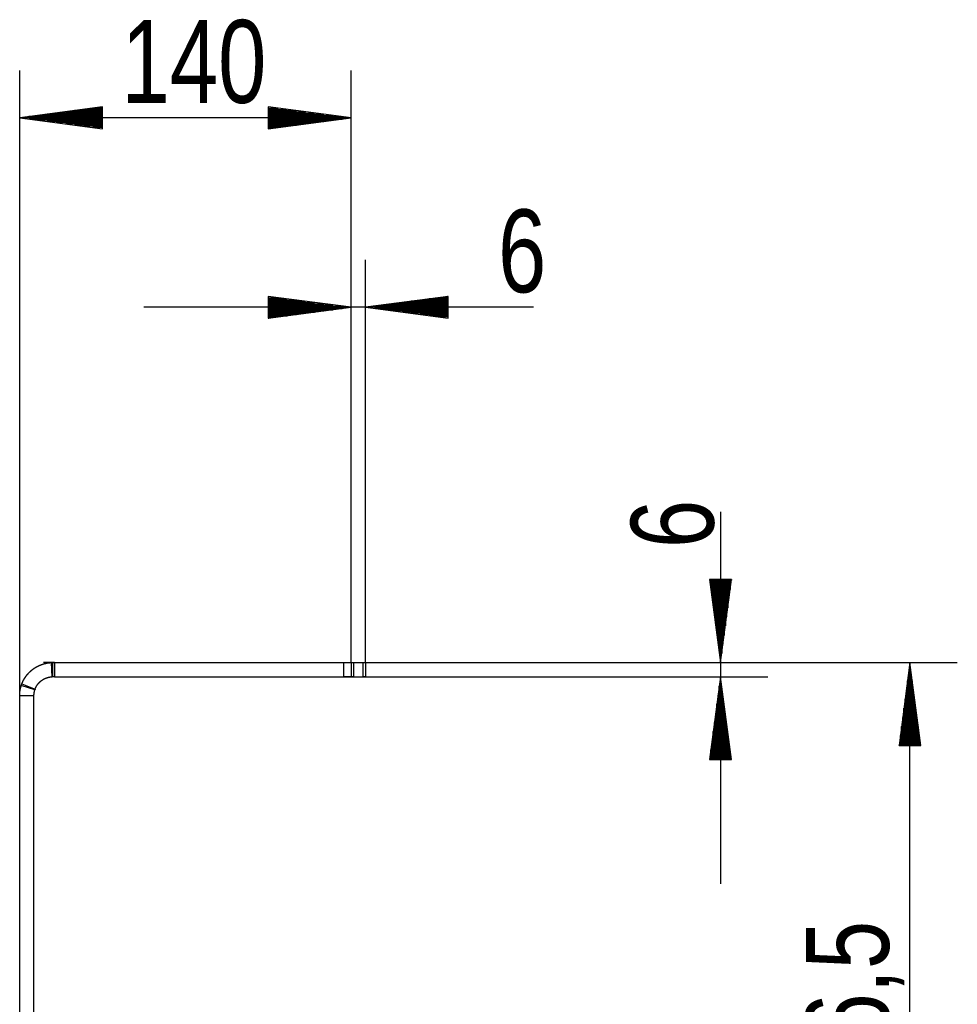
# Model space of a CAD drawing. Header units: millimetres. Extents: x -4 to 841, y -4 to 594.
# Tile 15 of 17: x 644 to 683, y 307 to 349. Entities that reach past the tile are written whole.
import ezdxf

# ---------------------------------------------------------------- set-up
doc = ezdxf.new("R2010")
doc.units = ezdxf.units.MM
doc.layers.add('1', color=7, linetype='Continuous')
doc.styles.add('SEACAD_Arial', font='arial.ttf', dxfattribs={"width": 0.75})

msp = doc.modelspace()

# ---------------------------------------------------------------- linework, layer by layer
at = {"layer": '1', "color": 7, "linetype": 'Continuous'}
for p, q in [((643.694, 320.527), (643.694, 346.927)), ((657.694, 337.927), (657.694, 346.927)), ((647.194, 345.388), (643.694, 344.927)), ((647.194, 345.079), (644.852, 345.079)), ((647.194, 345.13), (645.238, 345.13)), ((647.194, 345.181), (645.623, 345.181)), ((647.194, 345.232), (646.009, 345.232)), ((647.194, 345.282), (646.395, 345.282)), ((647.194, 345.333), (646.781, 345.333)), ((647.194, 345.384), (647.167, 345.384)), ((647.194, 345.384), (647.167, 345.384)), ((647.194, 344.466), (647.194, 345.388)), ((657.694, 344.927), (654.194, 345.388)), ((654.194, 345.388), (654.194, 344.466)), ((654.194, 345.384), (654.221, 345.384)), ((654.194, 345.384), (654.221, 345.384)), ((654.194, 345.333), (654.607, 345.333)), ((654.194, 345.282), (654.993, 345.282)), ((654.194, 345.232), (655.379, 345.232)), ((654.194, 345.181), (655.765, 345.181)), ((654.194, 345.13), (656.151, 345.13)), ((654.194, 345.079), (656.537, 345.079)), ((657.694, 344.927), (643.694, 344.927)), ((643.694, 344.927), (647.194, 344.466)), ((647.194, 344.927), (643.694, 344.927)), ((647.194, 344.927), (643.694, 344.927)), ((647.194, 344.978), (644.08, 344.978)), ((647.194, 344.876), (644.08, 344.876)), ((647.194, 345.028), (644.466, 345.028)), ((647.194, 344.825), (644.466, 344.825)), ((647.194, 344.774), (644.852, 344.774)), ((647.194, 344.724), (645.238, 344.724)), ((647.194, 344.673), (645.623, 344.673)), ((654.194, 345.028), (656.922, 345.028)), ((654.194, 344.978), (657.308, 344.978)), ((654.194, 344.466), (657.694, 344.927)), ((654.194, 344.927), (657.694, 344.927)), ((654.194, 344.927), (657.694, 344.927)), ((654.194, 344.876), (657.308, 344.876)), ((654.194, 344.825), (656.922, 344.825)), ((654.194, 344.774), (656.537, 344.774)), ((654.194, 344.724), (656.151, 344.724)), ((654.194, 344.673), (655.765, 344.673)), ((647.194, 344.622), (646.009, 344.622)), ((647.194, 344.571), (646.395, 344.571)), ((647.194, 344.52), (646.781, 344.52)), ((647.194, 344.47), (647.167, 344.47)), ((647.194, 344.47), (647.167, 344.47)), ((654.194, 344.622), (655.379, 344.622)), ((654.194, 344.571), (654.993, 344.571)), ((654.194, 344.52), (654.607, 344.52)), ((654.194, 344.47), (654.221, 344.47)), ((654.194, 344.47), (654.221, 344.47)), ((657.694, 321.927), (657.694, 338.927)), ((658.294, 321.927), (658.294, 338.927)), ((657.694, 336.927), (654.194, 337.388)), ((654.194, 337.388), (654.194, 336.466)), ((654.194, 337.384), (654.221, 337.384)), ((654.194, 337.384), (654.221, 337.384)), ((654.194, 337.333), (654.607, 337.333)), ((654.194, 337.282), (654.993, 337.282)), ((654.194, 337.232), (655.379, 337.232)), ((654.194, 337.181), (655.765, 337.181)), ((661.794, 337.388), (658.294, 336.927)), ((661.794, 337.181), (660.224, 337.181)), ((661.794, 337.232), (660.609, 337.232)), ((661.794, 337.282), (660.995, 337.282)), ((661.794, 337.333), (661.381, 337.333)), ((661.794, 337.384), (661.767, 337.384)), ((661.794, 337.384), (661.767, 337.384)), ((661.794, 336.466), (661.794, 337.388)), ((665.401, 336.927), (648.944, 336.927)), ((654.194, 337.13), (656.151, 337.13)), ((654.194, 337.079), (656.537, 337.079)), ((654.194, 337.028), (656.922, 337.028)), ((654.194, 336.978), (657.308, 336.978)), ((654.194, 336.466), (657.694, 336.927)), ((654.194, 336.927), (657.694, 336.927)), ((654.194, 336.927), (657.694, 336.927)), ((654.194, 336.876), (657.308, 336.876)), ((654.194, 336.825), (656.922, 336.825)), ((654.194, 336.774), (656.537, 336.774)), ((658.294, 336.927), (661.794, 336.466)), ((661.794, 336.927), (658.294, 336.927)), ((661.794, 336.927), (658.294, 336.927)), ((661.794, 336.978), (658.68, 336.978)), ((661.794, 336.876), (658.68, 336.876)), ((661.794, 337.028), (659.066, 337.028)), ((661.794, 336.825), (659.066, 336.825)), ((661.794, 337.079), (659.452, 337.079)), ((661.794, 336.774), (659.452, 336.774)), ((661.794, 337.13), (659.838, 337.13)), ((654.194, 336.724), (656.151, 336.724)), ((654.194, 336.673), (655.765, 336.673)), ((654.194, 336.622), (655.379, 336.622)), ((654.194, 336.571), (654.993, 336.571)), ((654.194, 336.52), (654.607, 336.52)), ((654.194, 336.47), (654.221, 336.47)), ((654.194, 336.47), (654.221, 336.47)), ((661.794, 336.724), (659.838, 336.724)), ((661.794, 336.673), (660.224, 336.673)), ((661.794, 336.622), (660.609, 336.622)), ((661.794, 336.571), (660.995, 336.571)), ((661.794, 336.52), (661.381, 336.52)), ((661.794, 336.47), (661.767, 336.47)), ((661.794, 336.47), (661.767, 336.47)), ((657.694, 321.927), (657.694, 335.927)), ((673.294, 328.293), (673.294, 312.577)), ((673.755, 325.427), (672.833, 325.427)), ((672.833, 325.427), (673.294, 321.927)), ((672.837, 325.427), (672.837, 325.399)), ((672.837, 325.427), (672.837, 325.399)), ((672.888, 325.427), (672.888, 325.013)), ((672.939, 325.427), (672.939, 324.628)), ((672.989, 325.427), (672.989, 324.242)), ((673.04, 325.427), (673.04, 323.856)), ((673.091, 325.427), (673.091, 323.47)), ((673.142, 325.427), (673.142, 323.084)), ((673.193, 325.427), (673.193, 322.698)), ((673.243, 325.427), (673.243, 322.312)), ((673.294, 321.927), (673.755, 325.427)), ((673.294, 325.427), (673.294, 321.927)), ((673.294, 325.427), (673.294, 321.927)), ((673.345, 325.427), (673.345, 322.312)), ((673.396, 325.427), (673.396, 322.698)), ((673.447, 325.427), (673.447, 323.084)), ((673.497, 325.427), (673.497, 323.47)), ((673.548, 325.427), (673.548, 323.856)), ((673.599, 325.427), (673.599, 324.242)), ((673.65, 325.427), (673.65, 324.628)), ((673.701, 325.427), (673.701, 325.013)), ((673.751, 325.427), (673.751, 325.399)), ((673.751, 325.427), (673.751, 325.399)), ((645.16, 321.927), (644.694, 321.927)), ((645.059, 321.326), (645.033, 321.925)), ((645.094, 321.327), (645.094, 321.927)), ((645.094, 321.927), (645.16, 321.927)), ((645.16, 321.927), (657.379, 321.927)), ((645.16, 321.927), (645.16, 321.327)), ((657.379, 321.927), (675.294, 321.927)), ((657.379, 321.927), (672.294, 321.927)), ((657.379, 321.327), (657.379, 321.927)), ((657.379, 321.927), (657.694, 321.927)), ((657.694, 321.927), (657.694, 321.327)), ((657.694, 321.927), (657.794, 321.927)), ((657.794, 321.927), (658.194, 321.927)), ((657.794, 321.927), (657.794, 321.327)), ((658.194, 321.327), (658.194, 321.927)), ((658.194, 321.927), (658.294, 321.927)), ((658.294, 321.927), (658.294, 321.327)), ((674.294, 321.927), (683.294, 321.927)), ((681.294, 321.927), (680.833, 318.427)), ((681.294, 290.275), (681.294, 321.927)), ((681.755, 318.427), (681.294, 321.927)), ((681.294, 318.427), (681.294, 321.927)), ((681.294, 318.427), (681.294, 321.927)), ((681.243, 318.427), (681.243, 321.541)), ((681.345, 318.427), (681.345, 321.541)), ((643.785, 321.021), (644.346, 320.809)), ((645.16, 321.327), (645.094, 321.327)), ((645.16, 321.327), (657.379, 321.327)), ((657.379, 321.327), (675.294, 321.327)), ((657.694, 321.327), (657.379, 321.327)), ((657.794, 321.327), (657.694, 321.327)), ((657.794, 321.327), (658.194, 321.327)), ((658.294, 321.327), (658.194, 321.327)), ((673.294, 321.327), (672.833, 317.827)), ((673.755, 317.827), (673.294, 321.327)), ((673.294, 317.827), (673.294, 321.327)), ((673.294, 317.827), (673.294, 321.327)), ((681.193, 318.427), (681.193, 321.155)), ((681.396, 318.427), (681.396, 321.155)), ((644.333, 320.772), (643.761, 320.956)), ((673.193, 317.827), (673.193, 320.555)), ((673.243, 317.827), (673.243, 320.941)), ((673.345, 317.827), (673.345, 320.941)), ((673.396, 317.827), (673.396, 320.555)), ((681.142, 318.427), (681.142, 320.769)), ((681.447, 318.427), (681.447, 320.769)), ((643.694, 304.134), (643.694, 320.527)), ((644.294, 320.527), (643.694, 320.527)), ((644.294, 304.134), (644.294, 320.527)), ((673.142, 317.827), (673.142, 320.169)), ((673.447, 317.827), (673.447, 320.169)), ((681.091, 318.427), (681.091, 320.383)), ((681.497, 318.427), (681.497, 320.383)), ((673.091, 317.827), (673.091, 319.783)), ((673.497, 317.827), (673.497, 319.783)), ((681.04, 318.427), (681.04, 319.997)), ((681.548, 318.427), (681.548, 319.997)), ((673.04, 317.827), (673.04, 319.397)), ((673.548, 317.827), (673.548, 319.397)), ((680.989, 318.427), (680.989, 319.611)), ((681.599, 318.427), (681.599, 319.611)), ((672.989, 317.827), (672.989, 319.011)), ((673.599, 317.827), (673.599, 319.011)), ((680.939, 318.427), (680.939, 319.225)), ((681.65, 318.427), (681.65, 319.225)), ((672.939, 317.827), (672.939, 318.626)), ((673.65, 317.827), (673.65, 318.626)), ((680.888, 318.427), (680.888, 318.84)), ((681.701, 318.427), (681.701, 318.84)), ((672.888, 317.827), (672.888, 318.24)), ((673.701, 317.827), (673.701, 318.24)), ((680.833, 318.427), (681.755, 318.427)), ((680.837, 318.427), (680.837, 318.454)), ((680.837, 318.427), (680.837, 318.454)), ((681.751, 318.427), (681.751, 318.454)), ((681.751, 318.427), (681.751, 318.454)), ((672.833, 317.827), (673.755, 317.827)), ((672.837, 317.827), (672.837, 317.854)), ((672.837, 317.827), (672.837, 317.854)), ((673.751, 317.827), (673.751, 317.854)), ((673.751, 317.827), (673.751, 317.854))]:
    msp.add_line(p, q, dxfattribs=at)
for points, knots in [([(643.785, 321.021), (643.793, 321.044), (643.802, 321.066), (643.812, 321.088), (643.822, 321.11), (643.832, 321.132), (643.842, 321.153), (643.853, 321.174), (643.864, 321.195), (643.875, 321.215), (643.887, 321.236), (643.899, 321.256), (643.911, 321.276), (643.924, 321.295), (643.937, 321.314), (643.95, 321.333), (643.963, 321.352), (643.977, 321.371), (643.991, 321.389), (644.005, 321.406), (644.02, 321.424), (644.056, 321.466), (644.095, 321.507), (644.134, 321.545), (644.174, 321.582), (644.216, 321.617), (644.258, 321.649), (644.301, 321.68), (644.344, 321.709), (644.356, 321.716), (644.368, 321.724), (644.38, 321.731), (644.393, 321.738), (644.405, 321.745), (644.417, 321.752), (644.429, 321.758), (644.441, 321.765), (644.454, 321.771), (644.466, 321.778), (644.478, 321.784), (644.49, 321.79), (644.503, 321.795), (644.515, 321.801), (644.527, 321.807), (644.539, 321.812), (644.552, 321.817), (644.564, 321.822), (644.576, 321.827), (644.589, 321.832), (644.601, 321.837), (644.613, 321.841), (644.625, 321.846), (644.638, 321.85), (644.65, 321.854), (644.662, 321.858), (644.674, 321.862), (644.686, 321.866), (644.699, 321.87), (644.711, 321.873), (644.723, 321.876), (644.735, 321.88), (644.747, 321.883), (644.759, 321.886), (644.771, 321.889), (644.783, 321.891), (644.795, 321.894), (644.806, 321.897), (644.818, 321.899), (644.83, 321.901), (644.842, 321.904), (644.853, 321.906), (644.865, 321.908), (644.877, 321.91), (644.888, 321.911), (644.9, 321.913), (644.911, 321.915), (644.922, 321.916), (644.934, 321.917), (644.945, 321.919), (644.956, 321.92), (644.967, 321.921), (644.979, 321.922), (644.99, 321.923), (645.001, 321.923), (645.012, 321.924), (645.022, 321.925), (645.033, 321.925)], [0, 0, 0.014762, 0.029498, 0.044191, 0.058848, 0.07344, 0.088017, 0.102514, 0.116993, 0.131413, 0.14581, 0.160121, 0.174432, 0.18865, 0.202852, 0.216983, 0.231078, 0.245098, 0.259103, 0.273027, 0.286909, 0.32132, 0.355511, 0.389197, 0.422661, 0.455632, 0.48834, 0.520513, 0.552423, 0.56115, 0.569824, 0.578474, 0.587106, 0.595681, 0.604242, 0.612759, 0.621256, 0.629706, 0.638121, 0.646514, 0.654867, 0.663188, 0.671471, 0.679735, 0.687951, 0.696126, 0.704291, 0.712403, 0.720487, 0.728535, 0.736555, 0.744526, 0.752468, 0.76036, 0.768228, 0.776069, 0.783863, 0.791607, 0.799334, 0.807015, 0.814675, 0.822289, 0.829862, 0.837393, 0.844906, 0.852355, 0.859789, 0.867157, 0.874512, 0.881806, 0.889086, 0.896306, 0.903513, 0.910662, 0.917775, 0.924854, 0.931876, 0.938864, 0.94582, 0.952745, 0.959613, 0.966452, 0.973234, 0.979988, 0.986712, 0.993357, 1, 1]), ([(645.033, 321.925), (645.043, 321.926), (645.052, 321.926), (645.057, 321.926), (645.063, 321.926), (645.07, 321.926), (645.078, 321.926), (645.086, 321.927), (645.09, 321.927), (645.094, 321.927)], [0, 0, 0.155537, 0.315796, 0.39795, 0.480765, 0.607028, 0.735309, 0.8663, 0.93281, 1, 1]), ([(643.761, 320.956), (643.764, 320.964), (643.767, 320.972), (643.77, 320.98), (643.772, 320.988), (643.775, 320.996), (643.778, 321.005), (643.781, 321.013), (643.785, 321.021)], [0, 0, 0.122235, 0.244936, 0.368857, 0.493442, 0.61926, 0.745278, 0.872536, 1, 1]), ([(644.346, 320.809), (644.373, 320.872), (644.404, 320.932), (644.44, 320.988), (644.48, 321.039), (644.523, 321.087), (644.569, 321.13), (644.616, 321.168), (644.666, 321.202), (644.716, 321.231), (644.767, 321.256), (644.818, 321.277), (644.868, 321.294), (644.967, 321.316), (645.059, 321.326)], [0, 0, 0.073429, 0.1458, 0.216983, 0.286919, 0.3555, 0.422678, 0.488385, 0.552478, 0.614926, 0.675656, 0.734593, 0.791709, 0.899909, 1, 1]), ([(645.094, 321.327), (645.092, 321.327), (645.089, 321.327), (645.087, 321.327), (645.085, 321.327), (645.08, 321.326), (645.076, 321.326), (645.072, 321.326), (645.068, 321.326), (645.059, 321.326)], [0, 0, 0.067674, 0.134163, 0.199462, 0.264772, 0.393009, 0.51888, 0.643578, 0.764731, 1, 1]), ([(643.694, 320.527), (643.694, 320.54), (643.694, 320.554), (643.695, 320.567), (643.695, 320.581), (643.696, 320.594), (643.697, 320.608), (643.698, 320.635), (643.701, 320.662), (643.702, 320.676), (643.704, 320.689), (643.707, 320.716), (643.711, 320.743), (643.713, 320.757), (643.715, 320.77), (643.72, 320.797), (643.726, 320.823), (643.729, 320.837), (643.732, 320.85), (643.739, 320.877), (643.746, 320.903), (643.749, 320.916), (643.753, 320.929), (643.755, 320.936), (643.757, 320.942), (643.761, 320.956)], [0, 0, 0.031101, 0.062252, 0.09336, 0.124529, 0.155657, 0.186805, 0.249098, 0.311392, 0.342612, 0.373757, 0.436172, 0.498566, 0.529774, 0.561044, 0.623549, 0.686086, 0.717418, 0.748767, 0.811479, 0.874225, 0.905607, 0.937049, 0.952797, 0.968528, 1, 1]), ([(644.294, 320.527), (644.304, 320.65), (644.333, 320.772)], [0, 0, 0.498561, 1, 1]), ([(644.346, 320.809), (644.344, 320.805), (644.342, 320.8), (644.341, 320.795), (644.339, 320.79), (644.337, 320.786), (644.336, 320.781), (644.334, 320.776), (644.333, 320.772)], [0, 0, 0.127795, 0.255104, 0.381213, 0.506487, 0.631272, 0.754892, 0.877692, 1, 1])]:
    msp.add_open_spline(points, degree=1, knots=knots, dxfattribs=at)

# ---------------------------------------------------------------- texts
at = {"layer": '1', "char_height": 3.5, "attachment_point": 7, "style": 'SEACAD_Arial'}
for s, insert, width in [('{\\fArial|b0||i0||c0|p34;\\C7;\\H3.5;\\W0.75;140}', (647.995, 345.509), 5.93479), ('{\\fArial|b0||i0||c0|p34;\\C7;\\H3.5;\\W0.75;6}', (663.897, 337.509), 1.97827)]:
    msp.add_mtext(s, dxfattribs=dict(at, insert=insert, width=width))
at = {"layer": '1', "char_height": 3.5, "attachment_point": 7, "rotation": 90, "style": 'SEACAD_Arial'}
for s, insert, width in [('{\\fArial|b0||i0||c0|p34;\\C7;\\H3.5;\\W0.75;6}', (673.055, 326.761), 1.97827), ('{\\fArial|b0||i0||c0|p34;\\C7;\\H3.5;\\W0.75;316,5}', (681.055, 301.845), 8.90218)]:
    msp.add_mtext(s, dxfattribs=dict(at, insert=insert, width=width))

doc.saveas('drawing.dxf')
